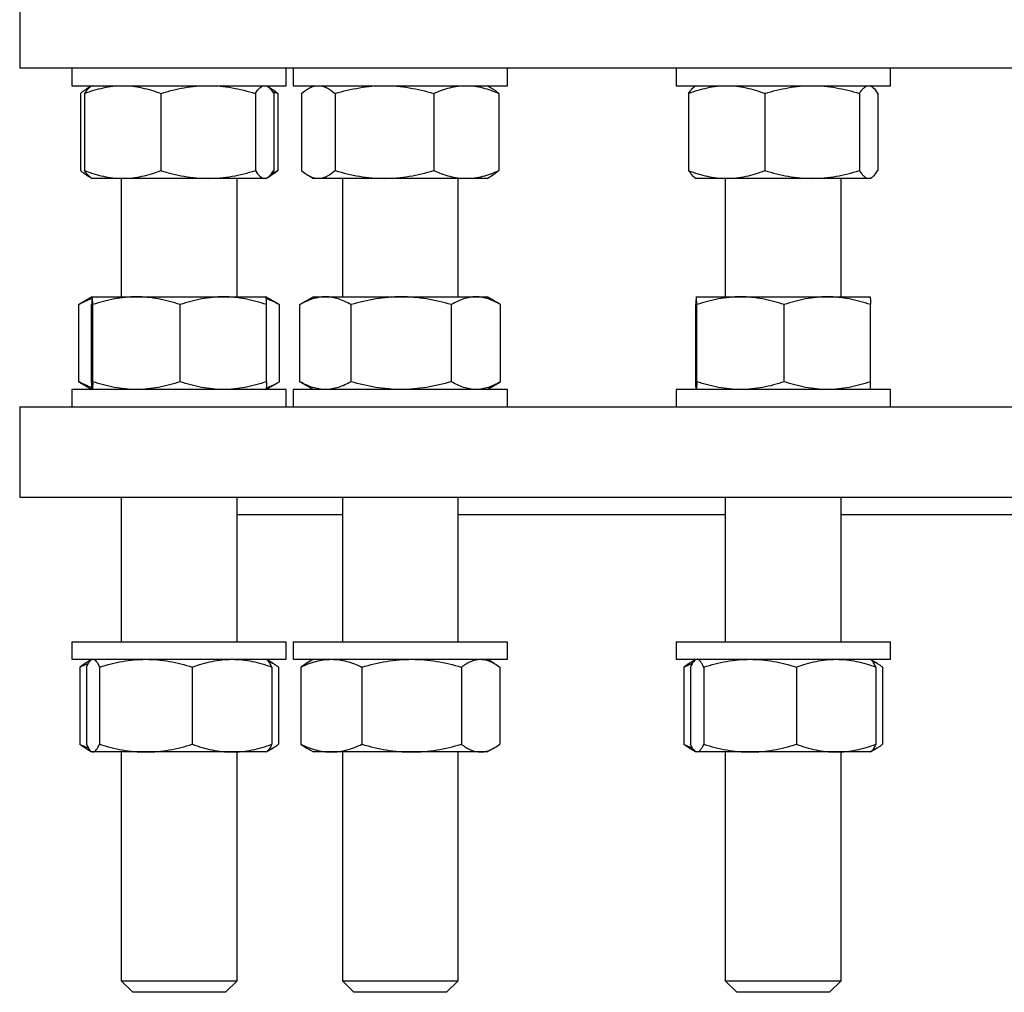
# Model space of a CAD drawing. Header units: millimetres. Extents: x 48 to 806, y 38 to 792.
# Tile 1 of 9: x 51 to 221, y 38 to 206. Entities that reach past the tile are written whole.
import ezdxf

# ---------------------------------------------------------------- set-up
doc = ezdxf.new("R2010")
doc.units = ezdxf.units.MM

msp = doc.modelspace()

# ---------------------------------------------------------------- linework, layer by layer
at = {"color": 7, "linetype": 'Continuous', "lineweight": 25}
for p, q in [((50.72, 209.21), (50.72, 197.21)), ((220.72, 197.21), (50.72, 197.21)), ((59.75, 197.21), (59.75, 194.21)), ((96.75, 194.21), (96.75, 197.21)), ((97.93, 197.21), (97.93, 194.21)), ((134.93, 194.21), (134.93, 197.21)), ((164.05, 197.21), (164.05, 194.21)), ((201.05, 194.21), (201.05, 197.21)), ((390.72, 197.21), (220.72, 197.21)), ((59.75, 194.21), (96.75, 194.21)), ((62.99, 194.06), (62.34, 193.68)), ((63.25, 194.21), (62.99, 194.06)), ((93.51, 194.06), (93.25, 194.21)), ((94.16, 193.68), (93.56, 194.03)), ((97.93, 194.21), (134.93, 194.21)), ((101.43, 194.21), (100.51, 193.68)), ((132.34, 193.68), (131.43, 194.21)), ((164.05, 194.21), (164.21, 194.21)), ((164.21, 194.21), (201.05, 194.21)), ((167.55, 194.21), (167.29, 194.06)), ((197.81, 194.06), (197.55, 194.21)), ((61.22, 192.87), (61.22, 179.55)), ((61.92, 192.87), (61.92, 179.55)), ((75.08, 192.87), (75.08, 179.55)), ((91.41, 192.87), (91.41, 179.55)), ((94.58, 192.87), (94.58, 179.55)), ((95.28, 192.87), (95.28, 179.55)), ((99.4, 192.87), (99.4, 179.55)), ((105.17, 192.87), (105.17, 179.55)), ((122.2, 192.87), (122.2, 179.55)), ((133.45, 192.87), (133.45, 179.55)), ((166.22, 192.87), (166.22, 179.55)), ((179.38, 192.87), (179.38, 179.55)), ((195.71, 192.87), (195.71, 179.55)), ((198.88, 192.87), (198.88, 179.55)), ((62.34, 178.73), (62.99, 178.36)), ((93.56, 178.38), (94.16, 178.73)), ((100.51, 178.73), (101.43, 178.21)), ((131.43, 178.21), (132.34, 178.73)), ((62.99, 178.36), (63.25, 178.21)), ((68.5, 178.21), (63.25, 178.21)), ((68.25, 178.21), (68.25, 157.75)), ((83.25, 178.21), (68.5, 178.21)), ((93, 178.21), (83.25, 178.21)), ((88.25, 157.75), (88.25, 178.21)), ((93.25, 178.21), (93, 178.21)), ((93.25, 178.21), (93.51, 178.36)), ((102.28, 178.21), (101.43, 178.21)), ((113.68, 178.21), (102.28, 178.21)), ((106.43, 178.21), (106.43, 157.75)), ((127.83, 178.21), (113.68, 178.21)), ((126.43, 157.75), (126.43, 178.21)), ((131.43, 178.21), (127.83, 178.21)), ((167.29, 178.36), (167.55, 178.21)), ((172.8, 178.21), (167.55, 178.21)), ((172.55, 178.21), (172.55, 157.75)), ((187.55, 178.21), (172.8, 178.21)), ((197.3, 178.21), (187.55, 178.21)), ((192.55, 157.75), (192.55, 178.21)), ((197.55, 178.21), (197.3, 178.21)), ((197.55, 178.21), (197.81, 178.36)), ((60.93, 156.41), (61.04, 156.47)), ((60.93, 143.08), (60.93, 156.41)), ((63.25, 157.75), (61.04, 156.47)), ((63.15, 143.08), (63.15, 156.41)), ((63.25, 157.75), (70.89, 157.75)), ((63.35, 143.08), (63.35, 156.41)), ((70.89, 157.75), (85.89, 157.75)), ((78.44, 143.08), (78.44, 156.41)), ((85.89, 157.75), (93.25, 157.75)), ((95.46, 156.47), (93.25, 157.75)), ((93.35, 143.08), (93.35, 156.41)), ((95.57, 143.08), (95.57, 156.41)), ((99.11, 156.41), (99.21, 156.47)), ((99.11, 143.08), (99.11, 156.41)), ((101.43, 157.75), (99.21, 156.47)), ((101.43, 157.75), (103.52, 157.75)), ((103.52, 157.75), (116.59, 157.75)), ((107.93, 143.08), (107.93, 156.41)), ((116.59, 157.75), (129.5, 157.75)), ((125.25, 143.08), (125.25, 156.41)), ((129.5, 157.75), (131.43, 157.75)), ((133.64, 156.47), (131.43, 157.75)), ((133.74, 143.08), (133.74, 156.41)), ((167.45, 143.08), (167.45, 156.41)), ((167.55, 157.75), (175.19, 157.75)), ((167.65, 143.08), (167.65, 156.41)), ((175.19, 157.75), (190.19, 157.75)), ((182.74, 143.08), (182.74, 156.41)), ((190.19, 157.75), (197.55, 157.75)), ((197.64, 143.08), (197.64, 156.41)), ((60.93, 143.08), (61.04, 143.02)), ((61.04, 143.02), (63.25, 141.75)), ((93.25, 141.75), (95.46, 143.02)), ((99.11, 143.08), (99.21, 143.03)), ((99.21, 143.02), (101.43, 141.75)), ((131.43, 141.75), (133.64, 143.02)), ((59.75, 141.75), (59.75, 138.75)), ((69, 141.75), (59.75, 141.75)), ((96.75, 141.75), (69, 141.75)), ((96.75, 138.75), (96.75, 141.75)), ((97.93, 141.75), (97.93, 138.75)), ((116.43, 141.75), (97.93, 141.75)), ((134.93, 141.75), (116.43, 141.75)), ((134.93, 138.75), (134.93, 141.75)), ((164.05, 141.75), (164.05, 138.75)), ((191.8, 141.75), (164.05, 141.75)), ((201.05, 141.75), (191.8, 141.75)), ((201.05, 138.75), (201.05, 141.75)), ((50.72, 138.75), (50.72, 123.15)), ((50.72, 138.75), (390.72, 138.75)), ((50.72, 123.15), (390.72, 123.15)), ((68.25, 123.15), (68.25, 98.15)), ((88.25, 98.15), (88.25, 123.15)), ((106.43, 123.15), (106.43, 98.15)), ((126.43, 98.15), (126.43, 123.15)), ((172.55, 123.15), (172.55, 98.15)), ((192.55, 98.15), (192.55, 123.15)), ((88.25, 120.15), (106.43, 120.15)), ((126.43, 120.15), (172.55, 120.15)), ((192.55, 120.15), (248.9, 120.15)), ((59.75, 98.15), (59.75, 95.15)), ((59.75, 98.15), (96.75, 98.15)), ((96.75, 95.15), (96.75, 98.15)), ((97.93, 98.15), (97.93, 95.15)), ((97.93, 98.15), (98.53, 98.15)), ((98.53, 98.15), (134.93, 98.15)), ((134.93, 95.15), (134.93, 98.15)), ((164.05, 98.15), (164.05, 95.15)), ((164.05, 98.15), (169.39, 98.15)), ((169.39, 98.15), (201.05, 98.15)), ((201.05, 95.15), (201.05, 98.15)), ((59.75, 95.15), (96.75, 95.15)), ((61.08, 93.81), (61.08, 80.48)), ((63.07, 95.04), (62.02, 94.43)), ((62.24, 93.81), (62.24, 80.48)), ((63.25, 95.15), (63.11, 95.07)), ((64.52, 93.81), (64.52, 80.48)), ((80.53, 93.81), (80.53, 80.48)), ((93.39, 95.07), (93.25, 95.15)), ((94.48, 94.43), (93.39, 95.07)), ((94.26, 93.81), (94.26, 80.48)), ((95.42, 93.81), (95.42, 80.48)), ((97.93, 95.15), (98.53, 95.15)), ((98.53, 95.15), (134.93, 95.15)), ((99.26, 93.81), (99.26, 80.48)), ((101.43, 95.15), (100.19, 94.43)), ((109.81, 93.81), (109.81, 80.48)), ((126.98, 93.81), (126.98, 80.48)), ((132.66, 94.43), (131.43, 95.15)), ((133.6, 93.81), (133.6, 80.48)), ((164.05, 95.15), (169.39, 95.15)), ((165.38, 93.81), (165.38, 80.48)), ((167.39, 95.05), (166.32, 94.43)), ((166.54, 93.81), (166.54, 80.48)), ((167.55, 95.15), (167.41, 95.07)), ((168.82, 93.81), (168.82, 80.48)), ((169.39, 95.15), (201.05, 95.15)), ((184.82, 93.81), (184.82, 80.48)), ((197.68, 95.07), (197.55, 95.15)), ((198.78, 94.43), (197.68, 95.07)), ((198.56, 93.81), (198.56, 80.48)), ((199.72, 93.81), (199.72, 80.48)), ((62.02, 79.86), (63.07, 79.25)), ((63.11, 79.22), (63.25, 79.15)), ((63.38, 79.15), (63.25, 79.15)), ((72.52, 79.15), (63.38, 79.15)), ((68.25, 79.15), (68.25, 39.65)), ((87.39, 79.15), (72.52, 79.15)), ((93.25, 79.15), (87.39, 79.15)), ((88.25, 39.65), (88.25, 79.15)), ((93.25, 79.15), (93.39, 79.22)), ((93.39, 79.22), (94.48, 79.86)), ((100.19, 79.86), (101.43, 79.15)), ((104.53, 79.15), (101.43, 79.15)), ((118.4, 79.15), (104.53, 79.15)), ((106.43, 79.15), (106.43, 39.65)), ((130.29, 79.15), (118.4, 79.15)), ((126.43, 39.65), (126.43, 79.15)), ((131.43, 79.15), (130.29, 79.15)), ((131.43, 79.15), (132.66, 79.86)), ((166.32, 79.86), (167.39, 79.24)), ((167.41, 79.22), (167.55, 79.15)), ((167.68, 79.15), (167.55, 79.15)), ((176.82, 79.15), (167.68, 79.15)), ((172.55, 79.15), (172.55, 39.65)), ((191.69, 79.15), (176.82, 79.15)), ((197.55, 79.15), (191.69, 79.15)), ((192.55, 39.65), (192.55, 79.15)), ((197.55, 79.15), (197.68, 79.22)), ((197.68, 79.22), (198.78, 79.86)), ((68.25, 39.65), (70.25, 37.65)), ((68.25, 39.65), (69.52, 39.65)), ((69.52, 39.65), (88.25, 39.65)), ((86.25, 37.65), (88.25, 39.65)), ((106.43, 39.65), (108.43, 37.65)), ((106.43, 39.65), (111.3, 39.65)), ((111.3, 39.65), (126.43, 39.65)), ((124.43, 37.65), (126.43, 39.65)), ((172.55, 39.65), (174.55, 37.65)), ((172.55, 39.65), (182.4, 39.65)), ((182.4, 39.65), (192.55, 39.65)), ((190.55, 37.65), (192.55, 39.65)), ((71.26, 37.65), (70.25, 37.65)), ((86.25, 37.65), (71.26, 37.65)), ((112.32, 37.65), (108.43, 37.65)), ((124.43, 37.65), (112.32, 37.65)), ((182.43, 37.65), (174.55, 37.65)), ((190.55, 37.65), (182.43, 37.65))]:
    msp.add_line(p, q, dxfattribs=at)
for points, knots in [([(61.22, 192.87), (61.38, 193), (61.69, 193.26), (62.16, 193.58), (62.52, 193.8), (62.72, 193.88), (62.77, 193.89)], [0, 0, 0, 0, 0.305031, 0.610148, 0.915107, 1, 1, 1, 1]), ([(61.92, 192.87), (63, 193.28), (64.08, 193.61), (66.27, 194.08), (67.38, 194.21), (68.5, 194.21)], [0, 0, 0, 0, 0.5, 0.5, 1, 1, 1, 1]), ([(62.99, 194.05), (62.96, 194.03), (62.85, 193.98), (62.65, 193.81), (62.41, 193.55), (62.16, 193.24), (62, 192.99), (61.92, 192.87)], [0, 0, 0, 0, 0.086998, 0.31216, 0.54139, 0.770724, 1, 1, 1, 1]), ([(68.5, 194.21), (69.06, 194.21), (69.62, 194.18), (70.73, 194.05), (71.28, 193.96), (72.93, 193.61), (74.01, 193.28), (75.08, 192.87)], [0, 0, 0, 0, 0.25, 0.25, 0.5, 0.5, 1, 1, 1, 1]), ([(75.08, 192.87), (75.75, 193.07), (76.42, 193.26), (77.77, 193.59), (78.45, 193.73), (80.5, 194.08), (81.87, 194.21), (83.25, 194.21)], [0, 0, 0, 0, 0.25, 0.25, 0.5, 0.5, 1, 1, 1, 1]), ([(83.25, 194.21), (83.94, 194.21), (84.63, 194.18), (86.02, 194.05), (86.71, 193.96), (88.76, 193.61), (90.09, 193.27), (91.41, 192.87)], [0, 0, 0, 0, 0.25, 0.25, 0.5, 0.5, 1, 1, 1, 1]), ([(91.41, 192.87), (91.67, 193.28), (91.93, 193.61), (92.46, 194.08), (92.73, 194.21), (93, 194.21)], [0, 0, 0, 0, 0.5, 0.5, 1, 1, 1, 1]), ([(93, 194.21), (93.13, 194.21), (93.27, 194.18), (93.53, 194.05), (93.67, 193.96), (94.06, 193.61), (94.32, 193.28), (94.58, 192.87)], [0, 0, 0, 0, 0.25, 0.25, 0.5, 0.5, 1, 1, 1, 1]), ([(99.4, 192.87), (99.87, 193.28), (100.34, 193.61), (101.31, 194.08), (101.79, 194.21), (102.28, 194.21)], [0, 0, 0, 0, 0.5, 0.5, 1, 1, 1, 1]), ([(102.28, 194.21), (102.53, 194.21), (102.77, 194.18), (103.26, 194.05), (103.5, 193.96), (104.22, 193.61), (104.7, 193.28), (105.17, 192.87)], [0, 0, 0, 0, 0.25, 0.25, 0.5, 0.5, 1, 1, 1, 1]), ([(105.17, 192.87), (106.56, 193.28), (107.96, 193.61), (110.8, 194.08), (112.23, 194.21), (113.68, 194.21)], [0, 0, 0, 0, 0.5, 0.5, 1, 1, 1, 1]), ([(113.68, 194.21), (114.41, 194.21), (115.13, 194.18), (116.57, 194.05), (117.28, 193.96), (119.41, 193.61), (120.81, 193.28), (122.2, 192.87)], [0, 0, 0, 0, 0.25, 0.25, 0.5, 0.5, 1, 1, 1, 1]), ([(122.2, 192.87), (122.66, 193.07), (123.12, 193.26), (124.05, 193.59), (124.52, 193.73), (125.93, 194.08), (126.87, 194.21), (127.83, 194.21)], [0, 0, 0, 0, 0.25, 0.25, 0.5, 0.5, 1, 1, 1, 1]), ([(127.83, 194.21), (128.3, 194.21), (128.78, 194.18), (129.74, 194.05), (130.21, 193.96), (131.62, 193.61), (132.54, 193.27), (133.45, 192.87)], [0, 0, 0, 0, 0.25, 0.25, 0.5, 0.5, 1, 1, 1, 1]), ([(166.22, 192.87), (167.29, 193.28), (168.38, 193.61), (170.57, 194.08), (171.68, 194.21), (172.8, 194.21)], [0, 0, 0, 0, 0.5, 0.5, 1, 1, 1, 1]), ([(166.22, 192.87), (166.28, 192.97), (166.42, 193.17), (166.65, 193.48), (166.91, 193.77), (167.13, 193.97), (167.26, 194.03), (167.29, 194.05)], [0, 0, 0, 0, 0.188466, 0.377076, 0.647697, 0.918291, 1, 1, 1, 1]), ([(172.8, 194.21), (173.36, 194.21), (173.92, 194.18), (175.03, 194.05), (175.58, 193.96), (177.22, 193.61), (178.31, 193.28), (179.38, 192.87)], [0, 0, 0, 0, 0.25, 0.25, 0.5, 0.5, 1, 1, 1, 1]), ([(179.38, 192.87), (180.72, 193.28), (182.06, 193.61), (184.78, 194.08), (186.16, 194.21), (187.55, 194.21)], [0, 0, 0, 0, 0.5, 0.5, 1, 1, 1, 1]), ([(187.55, 194.21), (188.24, 194.21), (188.94, 194.18), (190.31, 194.05), (191, 193.96), (193.04, 193.61), (194.38, 193.28), (195.71, 192.87)], [0, 0, 0, 0, 0.25, 0.25, 0.5, 0.5, 1, 1, 1, 1]), ([(195.71, 192.87), (195.84, 193.07), (195.97, 193.26), (196.23, 193.59), (196.37, 193.73), (196.76, 194.08), (197.03, 194.21), (197.3, 194.21)], [0, 0, 0, 0, 0.25, 0.25, 0.5, 0.5, 1, 1, 1, 1]), ([(197.3, 194.21), (197.43, 194.21), (197.56, 194.18), (197.83, 194.05), (197.97, 193.96), (198.36, 193.61), (198.62, 193.27), (198.88, 192.87)], [0, 0, 0, 0, 0.25, 0.25, 0.5, 0.5, 1, 1, 1, 1]), ([(95.28, 192.87), (95.12, 193), (94.81, 193.25), (94.44, 193.52), (94.22, 193.64), (94.16, 193.67)], [0, 0, 0, 0, 0.420098, 0.840316, 1, 1, 1, 1]), ([(94.31, 193.27), (94.34, 193.25), (94.67, 193.14), (94.99, 192.99), (95.28, 192.87)], [0, 0, 0, 0, 0.111231, 1, 1, 1, 1]), ([(133.45, 192.87), (133.3, 193), (132.99, 193.25), (132.61, 193.52), (132.4, 193.64), (132.33, 193.67)], [0, 0, 0, 0, 0.420098, 0.840316, 1, 1, 1, 1]), ([(61.22, 179.55), (61.38, 179.42), (61.69, 179.16), (62.16, 178.84), (62.52, 178.62), (62.72, 178.54), (62.77, 178.52)], [0, 0, 0, 0, 0.305031, 0.610148, 0.915107, 1, 1, 1, 1]), ([(61.92, 179.55), (63, 179.14), (64.08, 178.8), (66.27, 178.33), (67.38, 178.21), (68.5, 178.21)], [0, 0, 0, 0, 0.5, 0.5, 1, 1, 1, 1]), ([(62.99, 178.36), (62.96, 178.38), (62.85, 178.44), (62.65, 178.61), (62.41, 178.86), (62.16, 179.18), (62, 179.42), (61.92, 179.55)], [0, 0, 0, 0, 0.086998, 0.31216, 0.54139, 0.770724, 1, 1, 1, 1]), ([(68.5, 178.21), (69.06, 178.21), (69.62, 178.24), (70.73, 178.36), (71.28, 178.45), (72.93, 178.8), (74.01, 179.14), (75.08, 179.55)], [0, 0, 0, 0, 0.25, 0.25, 0.5, 0.5, 1, 1, 1, 1]), ([(75.08, 179.55), (75.75, 179.34), (76.42, 179.16), (77.77, 178.83), (78.45, 178.68), (80.5, 178.33), (81.87, 178.21), (83.25, 178.21)], [0, 0, 0, 0, 0.25, 0.25, 0.5, 0.5, 1, 1, 1, 1]), ([(83.25, 178.21), (83.94, 178.21), (84.63, 178.24), (86.02, 178.36), (86.71, 178.45), (88.76, 178.81), (90.09, 179.14), (91.41, 179.55)], [0, 0, 0, 0, 0.25, 0.25, 0.5, 0.5, 1, 1, 1, 1]), ([(91.41, 179.55), (91.67, 179.14), (91.93, 178.8), (92.46, 178.33), (92.73, 178.21), (93, 178.21)], [0, 0, 0, 0, 0.5, 0.5, 1, 1, 1, 1]), ([(93, 178.21), (93.13, 178.21), (93.27, 178.24), (93.53, 178.36), (93.67, 178.45), (94.06, 178.8), (94.32, 179.14), (94.58, 179.55)], [0, 0, 0, 0, 0.25, 0.25, 0.5, 0.5, 1, 1, 1, 1]), ([(95.28, 179.55), (95.12, 179.42), (94.81, 179.16), (94.44, 178.89), (94.22, 178.77), (94.16, 178.74)], [0, 0, 0, 0, 0.4200983, 0.8403156, 1, 1, 1, 1]), ([(94.31, 179.15), (94.34, 179.16), (94.67, 179.28), (94.99, 179.42), (95.28, 179.55)], [0, 0, 0, 0, 0.111231, 1, 1, 1, 1]), ([(99.4, 179.55), (99.87, 179.14), (100.34, 178.8), (101.31, 178.33), (101.79, 178.21), (102.28, 178.21)], [0, 0, 0, 0, 0.5, 0.5, 1, 1, 1, 1]), ([(102.28, 178.21), (102.53, 178.21), (102.77, 178.24), (103.26, 178.36), (103.5, 178.45), (104.22, 178.8), (104.7, 179.14), (105.17, 179.55)], [0, 0, 0, 0, 0.25, 0.25, 0.5, 0.5, 1, 1, 1, 1]), ([(105.17, 179.55), (106.56, 179.14), (107.96, 178.8), (110.8, 178.33), (112.23, 178.21), (113.68, 178.21)], [0, 0, 0, 0, 0.5, 0.5, 1, 1, 1, 1]), ([(113.68, 178.21), (114.41, 178.21), (115.13, 178.24), (116.57, 178.36), (117.28, 178.45), (119.41, 178.8), (120.81, 179.14), (122.2, 179.55)], [0, 0, 0, 0, 0.25, 0.25, 0.5, 0.5, 1, 1, 1, 1]), ([(122.2, 179.55), (122.66, 179.34), (123.12, 179.16), (124.05, 178.83), (124.52, 178.68), (125.93, 178.33), (126.87, 178.21), (127.83, 178.21)], [0, 0, 0, 0, 0.25, 0.25, 0.5, 0.5, 1, 1, 1, 1]), ([(127.83, 178.21), (128.3, 178.21), (128.78, 178.24), (129.74, 178.36), (130.21, 178.45), (131.62, 178.81), (132.54, 179.14), (133.45, 179.55)], [0, 0, 0, 0, 0.25, 0.25, 0.5, 0.5, 1, 1, 1, 1]), ([(133.45, 179.55), (133.3, 179.42), (132.99, 179.16), (132.61, 178.89), (132.4, 178.77), (132.33, 178.74)], [0, 0, 0, 0, 0.420098, 0.840316, 1, 1, 1, 1]), ([(166.22, 179.55), (167.29, 179.14), (168.38, 178.8), (170.57, 178.33), (171.68, 178.21), (172.8, 178.21)], [0, 0, 0, 0, 0.5, 0.5, 1, 1, 1, 1]), ([(166.22, 179.55), (166.28, 179.45), (166.42, 179.24), (166.65, 178.93), (166.91, 178.65), (167.13, 178.44), (167.26, 178.38), (167.29, 178.37)], [0, 0, 0, 0, 0.188466, 0.377076, 0.647697, 0.918291, 1, 1, 1, 1]), ([(172.8, 178.21), (173.36, 178.21), (173.92, 178.24), (175.03, 178.36), (175.58, 178.45), (177.22, 178.8), (178.31, 179.14), (179.38, 179.55)], [0, 0, 0, 0, 0.25, 0.25, 0.5, 0.5, 1, 1, 1, 1]), ([(179.38, 179.55), (180.72, 179.14), (182.06, 178.8), (184.78, 178.33), (186.16, 178.21), (187.55, 178.21)], [0, 0, 0, 0, 0.5, 0.5, 1, 1, 1, 1]), ([(187.55, 178.21), (188.24, 178.21), (188.94, 178.24), (190.31, 178.36), (191, 178.45), (193.04, 178.8), (194.38, 179.14), (195.71, 179.55)], [0, 0, 0, 0, 0.25, 0.25, 0.5, 0.5, 1, 1, 1, 1]), ([(195.71, 179.55), (195.84, 179.34), (195.97, 179.16), (196.23, 178.83), (196.37, 178.68), (196.76, 178.33), (197.03, 178.21), (197.3, 178.21)], [0, 0, 0, 0, 0.25, 0.25, 0.5, 0.5, 1, 1, 1, 1]), ([(197.3, 178.21), (197.43, 178.21), (197.56, 178.24), (197.83, 178.36), (197.97, 178.45), (198.36, 178.81), (198.62, 179.14), (198.88, 179.55)], [0, 0, 0, 0, 0.25, 0.25, 0.5, 0.5, 1, 1, 1, 1]), ([(63.2, 157.41), (63.13, 157.38), (62.82, 157.3), (62.29, 157.08), (61.61, 156.78), (61.16, 156.53), (60.93, 156.41)], [0, 0, 0, 0, 0.098427, 0.398886, 0.699481, 1, 1, 1, 1]), ([(63.25, 157.75), (63.24, 157.75), (63.23, 157.71), (63.22, 157.59), (63.21, 157.5), (63.19, 157.15), (63.17, 156.81), (63.15, 156.41)], [0, 0, 0, 0, 0.25, 0.25, 0.5, 0.5, 1, 1, 1, 1]), ([(63.35, 156.41), (63.34, 156.61), (63.33, 156.8), (63.32, 157.13), (63.31, 157.27), (63.28, 157.62), (63.27, 157.75), (63.25, 157.75)], [0, 0, 0, 0, 0.25, 0.25, 0.5, 0.5, 1, 1, 1, 1]), ([(70.89, 157.75), (70.25, 157.75), (69.61, 157.71), (68.34, 157.59), (67.71, 157.5), (65.82, 157.15), (64.58, 156.81), (63.35, 156.41)], [0, 0, 0, 0, 0.25, 0.25, 0.5, 0.5, 1, 1, 1, 1]), ([(78.44, 156.41), (77.21, 156.81), (75.96, 157.15), (73.45, 157.62), (72.18, 157.75), (70.89, 157.75)], [0, 0, 0, 0, 0.5, 0.5, 1, 1, 1, 1]), ([(85.89, 157.75), (85.26, 157.75), (84.63, 157.71), (83.37, 157.59), (82.75, 157.5), (80.88, 157.15), (79.66, 156.81), (78.44, 156.41)], [0, 0, 0, 0, 0.25, 0.25, 0.5, 0.5, 1, 1, 1, 1]), ([(93.35, 156.41), (92.13, 156.81), (90.9, 157.15), (88.42, 157.62), (87.16, 157.75), (85.89, 157.75)], [0, 0, 0, 0, 0.5, 0.5, 1, 1, 1, 1]), ([(93.35, 156.41), (93.34, 156.61), (93.33, 156.8), (93.31, 157.13), (93.31, 157.27), (93.28, 157.62), (93.27, 157.75), (93.25, 157.75)], [0, 0, 0, 0, 0.25, 0.25, 0.5, 0.5, 1, 1, 1, 1]), ([(93.29, 157.44), (93.54, 157.36), (94.05, 157.19), (94.81, 156.84), (95.31, 156.55), (95.57, 156.41)], [0, 0, 0, 0, 0.32087, 0.66042, 1, 1, 1, 1]), ([(103.52, 157.75), (103.15, 157.75), (102.77, 157.71), (102.02, 157.59), (101.65, 157.5), (100.54, 157.15), (99.82, 156.81), (99.11, 156.41)], [0, 0, 0, 0, 0.25, 0.25, 0.5, 0.5, 1, 1, 1, 1]), ([(107.93, 156.41), (107.57, 156.61), (107.21, 156.8), (106.48, 157.13), (106.11, 157.27), (105.01, 157.62), (104.27, 157.75), (103.52, 157.75)], [0, 0, 0, 0, 0.25, 0.25, 0.5, 0.5, 1, 1, 1, 1]), ([(116.59, 157.75), (115.86, 157.75), (115.12, 157.71), (113.66, 157.59), (112.93, 157.5), (110.77, 157.15), (109.35, 156.81), (107.93, 156.41)], [0, 0, 0, 0, 0.25, 0.25, 0.5, 0.5, 1, 1, 1, 1]), ([(125.25, 156.41), (123.84, 156.81), (122.41, 157.15), (119.52, 157.62), (118.07, 157.75), (116.59, 157.75)], [0, 0, 0, 0, 0.5, 0.5, 1, 1, 1, 1]), ([(129.5, 157.75), (129.14, 157.75), (128.78, 157.71), (128.06, 157.59), (127.7, 157.5), (126.64, 157.15), (125.95, 156.81), (125.25, 156.41)], [0, 0, 0, 0, 0.25, 0.25, 0.5, 0.5, 1, 1, 1, 1]), ([(133.74, 156.41), (133.05, 156.81), (132.35, 157.15), (130.94, 157.62), (130.22, 157.75), (129.5, 157.75)], [0, 0, 0, 0, 0.5, 0.5, 1, 1, 1, 1]), ([(167.55, 157.75), (167.54, 157.75), (167.53, 157.71), (167.52, 157.59), (167.51, 157.5), (167.48, 157.15), (167.47, 156.81), (167.45, 156.41)], [0, 0, 0, 0, 0.25, 0.25, 0.5, 0.5, 1, 1, 1, 1]), ([(167.65, 156.41), (167.63, 156.81), (167.61, 157.15), (167.58, 157.62), (167.57, 157.75), (167.55, 157.75)], [0, 0, 0, 0, 0.5, 0.5, 1, 1, 1, 1]), ([(175.19, 157.75), (174.55, 157.75), (173.91, 157.71), (172.63, 157.59), (171.99, 157.5), (170.1, 157.15), (168.87, 156.81), (167.65, 156.41)], [0, 0, 0, 0, 0.25, 0.25, 0.5, 0.5, 1, 1, 1, 1]), ([(182.74, 156.41), (182.13, 156.61), (181.51, 156.8), (180.25, 157.13), (179.63, 157.27), (177.74, 157.62), (176.47, 157.75), (175.19, 157.75)], [0, 0, 0, 0, 0.25, 0.25, 0.5, 0.5, 1, 1, 1, 1]), ([(190.19, 157.75), (189.56, 157.75), (188.92, 157.71), (187.67, 157.59), (187.04, 157.5), (185.18, 157.15), (183.96, 156.81), (182.74, 156.41)], [0, 0, 0, 0, 0.25, 0.25, 0.5, 0.5, 1, 1, 1, 1]), ([(197.64, 156.41), (196.42, 156.81), (195.2, 157.15), (192.72, 157.62), (191.46, 157.75), (190.19, 157.75)], [0, 0, 0, 0, 0.5, 0.5, 1, 1, 1, 1]), ([(197.55, 157.75), (197.56, 157.75), (197.56, 157.71), (197.58, 157.59), (197.59, 157.5), (197.61, 157.15), (197.63, 156.81), (197.64, 156.41)], [0, 0, 0, 0, 0.25, 0.25, 0.5, 0.5, 1, 1, 1, 1]), ([(63.2, 142.08), (63.13, 142.11), (62.82, 142.19), (62.29, 142.41), (61.61, 142.71), (61.16, 142.96), (60.93, 143.08)], [0, 0, 0, 0, 0.098427, 0.398886, 0.699481, 1, 1, 1, 1]), ([(63.25, 141.75), (63.24, 141.75), (63.23, 141.78), (63.22, 141.9), (63.21, 141.99), (63.19, 142.34), (63.17, 142.68), (63.15, 143.08)], [0, 0, 0, 0, 0.25, 0.25, 0.5, 0.5, 1, 1, 1, 1]), ([(63.35, 143.08), (63.34, 142.88), (63.33, 142.69), (63.32, 142.36), (63.31, 142.22), (63.28, 141.87), (63.27, 141.75), (63.25, 141.75)], [0, 0, 0, 0, 0.25, 0.25, 0.5, 0.5, 1, 1, 1, 1]), ([(70.89, 141.75), (70.25, 141.75), (69.61, 141.78), (68.34, 141.9), (67.71, 141.99), (65.82, 142.34), (64.58, 142.68), (63.35, 143.08)], [0, 0, 0, 0, 0.25, 0.25, 0.5, 0.5, 1, 1, 1, 1]), ([(78.44, 143.08), (77.21, 142.68), (75.96, 142.34), (73.45, 141.87), (72.18, 141.75), (70.89, 141.75)], [0, 0, 0, 0, 0.5, 0.5, 1, 1, 1, 1]), ([(85.89, 141.75), (85.26, 141.75), (84.63, 141.78), (83.37, 141.9), (82.75, 141.99), (80.88, 142.34), (79.66, 142.68), (78.44, 143.08)], [0, 0, 0, 0, 0.25, 0.25, 0.5, 0.5, 1, 1, 1, 1]), ([(93.35, 143.08), (92.13, 142.68), (90.9, 142.34), (88.42, 141.87), (87.16, 141.75), (85.89, 141.75)], [0, 0, 0, 0, 0.5, 0.5, 1, 1, 1, 1]), ([(93.35, 143.08), (93.34, 142.88), (93.33, 142.69), (93.31, 142.36), (93.31, 142.22), (93.28, 141.87), (93.27, 141.75), (93.25, 141.75)], [0, 0, 0, 0, 0.25, 0.25, 0.5, 0.5, 1, 1, 1, 1]), ([(93.29, 142.05), (93.54, 142.13), (94.05, 142.3), (94.81, 142.65), (95.31, 142.94), (95.57, 143.08)], [0, 0, 0, 0, 0.32087, 0.66042, 1, 1, 1, 1]), ([(103.52, 141.75), (103.15, 141.75), (102.77, 141.78), (102.02, 141.9), (101.65, 141.99), (100.54, 142.34), (99.82, 142.68), (99.11, 143.08)], [0, 0, 0, 0, 0.25, 0.25, 0.5, 0.5, 1, 1, 1, 1]), ([(107.93, 143.08), (107.57, 142.88), (107.21, 142.69), (106.48, 142.36), (106.11, 142.22), (105.01, 141.87), (104.27, 141.75), (103.52, 141.75)], [0, 0, 0, 0, 0.25, 0.25, 0.5, 0.5, 1, 1, 1, 1]), ([(116.59, 141.75), (115.86, 141.75), (115.12, 141.78), (113.66, 141.9), (112.93, 141.99), (110.77, 142.34), (109.35, 142.68), (107.93, 143.08)], [0, 0, 0, 0, 0.25, 0.25, 0.5, 0.5, 1, 1, 1, 1]), ([(125.25, 143.08), (123.84, 142.68), (122.41, 142.34), (119.52, 141.87), (118.07, 141.75), (116.59, 141.75)], [0, 0, 0, 0, 0.5, 0.5, 1, 1, 1, 1]), ([(129.5, 141.75), (129.14, 141.75), (128.78, 141.78), (128.06, 141.9), (127.7, 141.99), (126.64, 142.34), (125.95, 142.68), (125.25, 143.08)], [0, 0, 0, 0, 0.25, 0.25, 0.5, 0.5, 1, 1, 1, 1]), ([(133.74, 143.08), (133.05, 142.68), (132.35, 142.34), (130.94, 141.87), (130.22, 141.75), (129.5, 141.75)], [0, 0, 0, 0, 0.5, 0.5, 1, 1, 1, 1]), ([(167.55, 141.75), (167.54, 141.75), (167.53, 141.78), (167.52, 141.9), (167.51, 141.99), (167.48, 142.34), (167.47, 142.68), (167.45, 143.08)], [0, 0, 0, 0, 0.25, 0.25, 0.5, 0.5, 1, 1, 1, 1]), ([(167.65, 143.08), (167.63, 142.68), (167.61, 142.34), (167.58, 141.87), (167.57, 141.75), (167.55, 141.75)], [0, 0, 0, 0, 0.5, 0.5, 1, 1, 1, 1]), ([(175.19, 141.75), (174.55, 141.75), (173.91, 141.78), (172.63, 141.9), (171.99, 141.99), (170.1, 142.34), (168.87, 142.68), (167.65, 143.08)], [0, 0, 0, 0, 0.25, 0.25, 0.5, 0.5, 1, 1, 1, 1]), ([(182.74, 143.08), (182.13, 142.88), (181.51, 142.69), (180.25, 142.36), (179.63, 142.22), (177.74, 141.87), (176.47, 141.75), (175.19, 141.75)], [0, 0, 0, 0, 0.25, 0.25, 0.5, 0.5, 1, 1, 1, 1]), ([(190.19, 141.75), (189.56, 141.75), (188.92, 141.78), (187.67, 141.9), (187.04, 141.99), (185.18, 142.34), (183.96, 142.68), (182.74, 143.08)], [0, 0, 0, 0, 0.25, 0.25, 0.5, 0.5, 1, 1, 1, 1]), ([(197.64, 143.08), (196.42, 142.68), (195.2, 142.34), (192.72, 141.87), (191.46, 141.75), (190.19, 141.75)], [0, 0, 0, 0, 0.5, 0.5, 1, 1, 1, 1]), ([(197.55, 141.75), (197.56, 141.75), (197.56, 141.78), (197.58, 141.9), (197.59, 141.99), (197.61, 142.34), (197.63, 142.68), (197.64, 143.08)], [0, 0, 0, 0, 0.25, 0.25, 0.5, 0.5, 1, 1, 1, 1]), ([(62.02, 94.43), (61.87, 94.35), (61.56, 94.16), (61.25, 93.93), (61.08, 93.81)], [0, 0, 0, 0, 0.459045, 1, 1, 1, 1]), ([(61.08, 93.81), (61.36, 93.94), (61.85, 94.16), (62.35, 94.35), (62.56, 94.42)], [0, 0, 0, 0, 0.578681, 1, 1, 1, 1]), ([(62.24, 93.81), (62.43, 94.21), (62.62, 94.55), (62.99, 95.02), (63.19, 95.15), (63.38, 95.15)], [0, 0, 0, 0, 0.5, 0.5, 1, 1, 1, 1]), ([(63.38, 95.15), (63.48, 95.15), (63.57, 95.11), (63.77, 94.99), (63.86, 94.9), (64.14, 94.55), (64.33, 94.21), (64.52, 93.81)], [0, 0, 0, 0, 0.25, 0.25, 0.5, 0.5, 1, 1, 1, 1]), ([(64.52, 93.81), (65.83, 94.21), (67.15, 94.55), (69.81, 95.02), (71.16, 95.15), (72.52, 95.15)], [0, 0, 0, 0, 0.5, 0.5, 1, 1, 1, 1]), ([(72.52, 95.15), (73.2, 95.15), (73.88, 95.11), (75.23, 94.99), (75.9, 94.9), (77.9, 94.55), (79.22, 94.21), (80.53, 93.81)], [0, 0, 0, 0, 0.25, 0.25, 0.5, 0.5, 1, 1, 1, 1]), ([(80.53, 93.81), (81.08, 94.01), (81.65, 94.2), (82.79, 94.53), (83.36, 94.67), (85.08, 95.02), (86.23, 95.15), (87.39, 95.15)], [0, 0, 0, 0, 0.25, 0.25, 0.5, 0.5, 1, 1, 1, 1]), ([(87.39, 95.15), (87.97, 95.15), (88.55, 95.11), (89.72, 94.99), (90.3, 94.9), (92.02, 94.55), (93.15, 94.21), (94.26, 93.81)], [0, 0, 0, 0, 0.25, 0.25, 0.5, 0.5, 1, 1, 1, 1]), ([(94.26, 93.81), (94.2, 93.94), (94.07, 94.19), (93.89, 94.52), (93.7, 94.79), (93.53, 94.97), (93.42, 95.04), (93.38, 95.06)], [0, 0, 0, 0, 0.213448, 0.426957, 0.640354, 0.857781, 1, 1, 1, 1]), ([(93.65, 94.83), (93.73, 94.8), (93.98, 94.71), (94.4, 94.49), (94.91, 94.18), (95.25, 93.93), (95.42, 93.81)], [0, 0, 0, 0, 0.132649, 0.421703, 0.710888, 1, 1, 1, 1]), ([(99.26, 93.81), (100.12, 94.21), (100.99, 94.55), (102.75, 95.02), (103.63, 95.15), (104.53, 95.15)], [0, 0, 0, 0, 0.5, 0.5, 1, 1, 1, 1]), ([(99.26, 93.81), (99.39, 93.91), (99.67, 94.11), (99.98, 94.32), (100.16, 94.41), (100.2, 94.43)], [0, 0, 0, 0, 0.444727, 0.889793, 1, 1, 1, 1]), ([(104.53, 95.15), (104.98, 95.15), (105.43, 95.11), (106.32, 94.99), (106.76, 94.9), (108.08, 94.55), (108.95, 94.21), (109.81, 93.81)], [0, 0, 0, 0, 0.25, 0.25, 0.5, 0.5, 1, 1, 1, 1]), ([(109.81, 93.81), (111.22, 94.21), (112.63, 94.55), (115.49, 95.02), (116.93, 95.15), (118.4, 95.15)], [0, 0, 0, 0, 0.5, 0.5, 1, 1, 1, 1]), ([(118.4, 95.15), (119.13, 95.15), (119.86, 95.11), (121.31, 94.99), (122.02, 94.9), (124.17, 94.55), (125.58, 94.21), (126.98, 93.81)], [0, 0, 0, 0, 0.25, 0.25, 0.5, 0.5, 1, 1, 1, 1]), ([(126.98, 93.81), (127.25, 94.01), (127.52, 94.2), (128.07, 94.53), (128.35, 94.67), (129.17, 95.02), (129.73, 95.15), (130.29, 95.15)], [0, 0, 0, 0, 0.25, 0.25, 0.5, 0.5, 1, 1, 1, 1]), ([(130.29, 95.15), (130.57, 95.15), (130.85, 95.11), (131.41, 94.99), (131.69, 94.9), (132.52, 94.55), (133.06, 94.21), (133.6, 93.81)], [0, 0, 0, 0, 0.25, 0.25, 0.5, 0.5, 1, 1, 1, 1]), ([(166.32, 94.43), (166.17, 94.35), (165.86, 94.16), (165.55, 93.93), (165.38, 93.81)], [0, 0, 0, 0, 0.459045, 1, 1, 1, 1]), ([(165.38, 93.81), (165.6, 93.91), (166.04, 94.11), (166.54, 94.32), (166.81, 94.41), (166.86, 94.42)], [0, 0, 0, 0, 0.449533, 0.899408, 1, 1, 1, 1]), ([(167.68, 95.15), (167.58, 95.15), (167.49, 95.11), (167.29, 94.99), (167.2, 94.9), (166.91, 94.55), (166.72, 94.21), (166.54, 93.81)], [0, 0, 0, 0, 0.25, 0.25, 0.5, 0.5, 1, 1, 1, 1]), ([(168.82, 93.81), (168.72, 94.01), (168.63, 94.2), (168.44, 94.53), (168.35, 94.67), (168.06, 95.02), (167.87, 95.15), (167.68, 95.15)], [0, 0, 0, 0, 0.25, 0.25, 0.5, 0.5, 1, 1, 1, 1]), ([(168.82, 93.81), (170.13, 94.21), (171.44, 94.55), (174.11, 95.02), (175.46, 95.15), (176.82, 95.15)], [0, 0, 0, 0, 0.5, 0.5, 1, 1, 1, 1]), ([(176.82, 95.15), (177.5, 95.15), (178.18, 95.11), (179.53, 94.99), (180.2, 94.9), (182.2, 94.55), (183.52, 94.21), (184.82, 93.81)], [0, 0, 0, 0, 0.25, 0.25, 0.5, 0.5, 1, 1, 1, 1]), ([(184.82, 93.81), (185.95, 94.21), (187.08, 94.55), (189.37, 95.02), (190.52, 95.15), (191.69, 95.15)], [0, 0, 0, 0, 0.5, 0.5, 1, 1, 1, 1]), ([(191.69, 95.15), (192.27, 95.15), (192.86, 95.11), (194.02, 94.99), (194.59, 94.9), (196.31, 94.55), (197.44, 94.21), (198.56, 93.81)], [0, 0, 0, 0, 0.25, 0.25, 0.5, 0.5, 1, 1, 1, 1]), ([(198.56, 93.81), (198.51, 93.91), (198.41, 94.11), (198.25, 94.42), (198.06, 94.71), (197.86, 94.95), (197.74, 95.03), (197.68, 95.06)], [0, 0, 0, 0, 0.16617, 0.332467, 0.571074, 0.809656, 1, 1, 1, 1]), ([(197.94, 94.83), (198.02, 94.8), (198.28, 94.71), (198.7, 94.49), (199.21, 94.18), (199.55, 93.93), (199.72, 93.81)], [0, 0, 0, 0, 0.134892, 0.423198, 0.711636, 1, 1, 1, 1]), ([(61.08, 80.48), (61.36, 80.35), (61.85, 80.13), (62.35, 79.94), (62.56, 79.87)], [0, 0, 0, 0, 0.578681, 1, 1, 1, 1]), ([(62.02, 79.86), (61.87, 79.94), (61.56, 80.13), (61.25, 80.36), (61.08, 80.48)], [0, 0, 0, 0, 0.459045, 1, 1, 1, 1]), ([(62.24, 80.48), (62.43, 80.08), (62.62, 79.74), (62.99, 79.27), (63.19, 79.15), (63.38, 79.15)], [0, 0, 0, 0, 0.5, 0.5, 1, 1, 1, 1]), ([(63.38, 79.15), (63.48, 79.15), (63.57, 79.18), (63.77, 79.3), (63.86, 79.39), (64.14, 79.74), (64.33, 80.08), (64.52, 80.48)], [0, 0, 0, 0, 0.25, 0.25, 0.5, 0.5, 1, 1, 1, 1]), ([(64.52, 80.48), (65.83, 80.08), (67.15, 79.74), (69.81, 79.27), (71.16, 79.15), (72.52, 79.15)], [0, 0, 0, 0, 0.5, 0.5, 1, 1, 1, 1]), ([(72.52, 79.15), (73.2, 79.15), (73.88, 79.18), (75.23, 79.3), (75.9, 79.39), (77.9, 79.74), (79.22, 80.08), (80.53, 80.48)], [0, 0, 0, 0, 0.25, 0.25, 0.5, 0.5, 1, 1, 1, 1]), ([(80.53, 80.48), (81.08, 80.28), (81.65, 80.09), (82.79, 79.76), (83.36, 79.62), (85.08, 79.27), (86.23, 79.15), (87.39, 79.15)], [0, 0, 0, 0, 0.25, 0.25, 0.5, 0.5, 1, 1, 1, 1]), ([(87.39, 79.15), (87.97, 79.15), (88.55, 79.18), (89.72, 79.3), (90.3, 79.39), (92.02, 79.74), (93.15, 80.08), (94.26, 80.48)], [0, 0, 0, 0, 0.25, 0.25, 0.5, 0.5, 1, 1, 1, 1]), ([(94.26, 80.48), (94.2, 80.35), (94.07, 80.1), (93.89, 79.77), (93.7, 79.5), (93.53, 79.32), (93.42, 79.25), (93.38, 79.23)], [0, 0, 0, 0, 0.213448, 0.426957, 0.640354, 0.857781, 1, 1, 1, 1]), ([(93.65, 79.46), (93.73, 79.49), (93.98, 79.58), (94.4, 79.8), (94.91, 80.11), (95.25, 80.36), (95.42, 80.48)], [0, 0, 0, 0, 0.132649, 0.421703, 0.710888, 1, 1, 1, 1]), ([(99.26, 80.48), (100.12, 80.08), (100.99, 79.74), (102.75, 79.27), (103.63, 79.15), (104.53, 79.15)], [0, 0, 0, 0, 0.5, 0.5, 1, 1, 1, 1]), ([(99.26, 80.48), (99.39, 80.38), (99.67, 80.18), (99.98, 79.97), (100.16, 79.88), (100.2, 79.86)], [0, 0, 0, 0, 0.444727, 0.889793, 1, 1, 1, 1]), ([(104.53, 79.15), (104.98, 79.15), (105.43, 79.18), (106.32, 79.3), (106.76, 79.39), (108.08, 79.74), (108.95, 80.08), (109.81, 80.48)], [0, 0, 0, 0, 0.25, 0.25, 0.5, 0.5, 1, 1, 1, 1]), ([(109.81, 80.48), (111.22, 80.08), (112.63, 79.74), (115.49, 79.27), (116.93, 79.15), (118.4, 79.15)], [0, 0, 0, 0, 0.5, 0.5, 1, 1, 1, 1]), ([(118.4, 79.15), (119.13, 79.15), (119.86, 79.18), (121.31, 79.3), (122.02, 79.39), (124.17, 79.74), (125.58, 80.08), (126.98, 80.48)], [0, 0, 0, 0, 0.25, 0.25, 0.5, 0.5, 1, 1, 1, 1]), ([(126.98, 80.48), (127.25, 80.28), (127.52, 80.09), (128.07, 79.76), (128.35, 79.62), (129.17, 79.27), (129.73, 79.15), (130.29, 79.15)], [0, 0, 0, 0, 0.25, 0.25, 0.5, 0.5, 1, 1, 1, 1]), ([(130.29, 79.15), (130.57, 79.15), (130.85, 79.18), (131.41, 79.3), (131.69, 79.39), (132.52, 79.74), (133.06, 80.08), (133.6, 80.48)], [0, 0, 0, 0, 0.25, 0.25, 0.5, 0.5, 1, 1, 1, 1]), ([(165.38, 80.48), (165.6, 80.38), (166.04, 80.18), (166.54, 79.97), (166.81, 79.88), (166.86, 79.87)], [0, 0, 0, 0, 0.449533, 0.899408, 1, 1, 1, 1]), ([(166.32, 79.86), (166.17, 79.94), (165.86, 80.13), (165.55, 80.36), (165.38, 80.48)], [0, 0, 0, 0, 0.459045, 1, 1, 1, 1]), ([(167.68, 79.15), (167.58, 79.15), (167.49, 79.18), (167.29, 79.3), (167.2, 79.39), (166.91, 79.74), (166.72, 80.08), (166.54, 80.48)], [0, 0, 0, 0, 0.25, 0.25, 0.5, 0.5, 1, 1, 1, 1]), ([(168.82, 80.48), (168.72, 80.28), (168.63, 80.09), (168.44, 79.76), (168.35, 79.62), (168.06, 79.27), (167.87, 79.15), (167.68, 79.15)], [0, 0, 0, 0, 0.25, 0.25, 0.5, 0.5, 1, 1, 1, 1]), ([(168.82, 80.48), (170.13, 80.08), (171.44, 79.74), (174.11, 79.27), (175.46, 79.15), (176.82, 79.15)], [0, 0, 0, 0, 0.5, 0.5, 1, 1, 1, 1]), ([(176.82, 79.15), (177.5, 79.15), (178.18, 79.18), (179.53, 79.3), (180.2, 79.39), (182.2, 79.74), (183.52, 80.08), (184.82, 80.48)], [0, 0, 0, 0, 0.25, 0.25, 0.5, 0.5, 1, 1, 1, 1]), ([(184.82, 80.48), (185.95, 80.08), (187.08, 79.74), (189.37, 79.27), (190.52, 79.15), (191.69, 79.15)], [0, 0, 0, 0, 0.5, 0.5, 1, 1, 1, 1]), ([(191.69, 79.15), (192.27, 79.15), (192.86, 79.18), (194.02, 79.3), (194.59, 79.39), (196.31, 79.74), (197.44, 80.08), (198.56, 80.48)], [0, 0, 0, 0, 0.25, 0.25, 0.5, 0.5, 1, 1, 1, 1]), ([(198.56, 80.48), (198.51, 80.38), (198.41, 80.18), (198.25, 79.87), (198.06, 79.58), (197.86, 79.34), (197.74, 79.26), (197.68, 79.23)], [0, 0, 0, 0, 0.16617, 0.332467, 0.571074, 0.809656, 1, 1, 1, 1]), ([(197.94, 79.46), (198.02, 79.49), (198.28, 79.58), (198.7, 79.8), (199.21, 80.11), (199.55, 80.36), (199.72, 80.48)], [0, 0, 0, 0, 0.134892, 0.423198, 0.711636, 1, 1, 1, 1])]:
    msp.add_open_spline(points, degree=3, knots=knots, dxfattribs=at)

doc.saveas('drawing.dxf')
